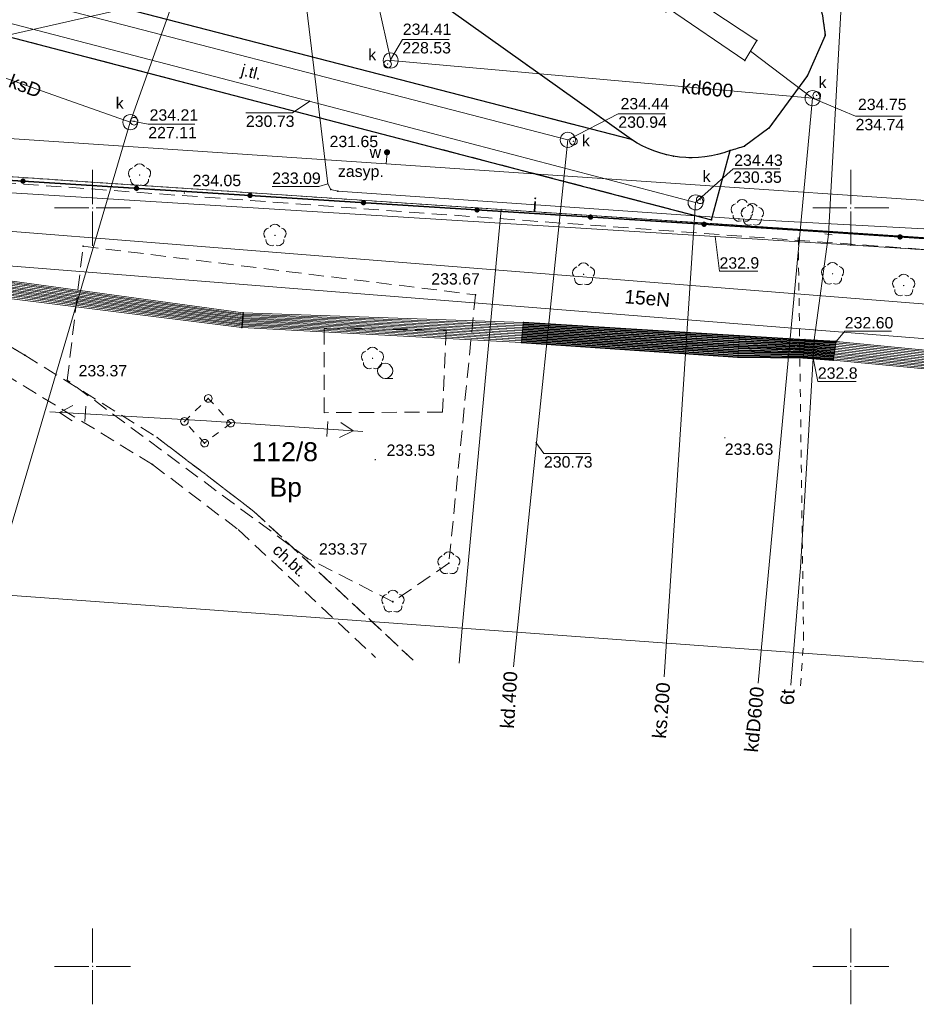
# Model space of a CAD drawing. Header units: metres. Extents: x 6603648 to 6604252, y 5739748 to 5740166.
# Tile 16 of 114: x 6603745 to 6603804, y 5739798 to 5739862. Entities that reach past the tile are written whole.
import ezdxf
from ezdxf.enums import TextEntityAlignment as Align

# ---------------------------------------------------------------- set-up
doc = ezdxf.new("R2010")
doc.units = ezdxf.units.M
doc.header["$PDSIZE"] = 0.75
for name, pattern in [('ARK_LIN', [50, 50, 0]), ('PRZER1-1', [1, 0.5, -0.5]), ('PRZER2-1', [1.5, 1, -0.5]), ('PRZER3-1', [2, 1.5, -0.5])]:
    doc.linetypes.add(name, pattern=pattern)
doc.layers.get('0').update_dxf_attribs({"linetype": 'CONTINUOUS'})
for name, color, linetype, lineweight, true_color in [('GEPPGD', 7, 'CONTINUOUS', 18, 0x008000), ('GESDZI', 7, 'CONTINUOUS', 18, 0x008000), ('GESDZI_O', 7, 'CONTINUOUS', 18, 0x008000), ('GESUZY', 7, 'CONTINUOUS', 18, 0x008000), ('GESUZY_O', 7, 'CONTINUOUS', 18, 0x008000), ('GSLGRA', 7, 'CONTINUOUS', 18, 0x0a0909), ('GSLKOG', 7, 'CONTINUOUS', 35, 0x0a0909), ('GSLKOU', 7, 'CONTINUOUS', 18, 0x0a0909), ('GSLKRW', 7, 'CONTINUOUS', 25, 0x0a0909), ('GSPPRB', 7, 'CONTINUOUS', 18, 0x0a0909), ('GSPRDL', 7, 'CONTINUOUS', 18, 0x008000), ('GSPWPS', 7, 'CONTINUOUS', 13, 0x0a0909), ('GSPWPS_O', 7, 'CONTINUOUS', 13, 0x0a0909), ('GSSINN', 7, 'CONTINUOUS', 18, 0x0a0909), ('GSSKOA', 7, 'CONTINUOUS', 18, 0x0a0909), ('GSSKOA_O', 7, 'CONTINUOUS', 18, 0x0a0909), ('GSSKOD', 7, 'CONTINUOUS', 18, 0x0a0909), ('GSSKOD_O', 7, 'CONTINUOUS', 18, 0x0a0909), ('GSSLZK', 7, 'CONTINUOUS', 18, 0x0a0909), ('GULENN', 1, 'CONTINUOUS', 18, 0xff0000), ('GULENN_O', 1, 'CONTINUOUS', 18, 0xff0000), ('GULEOR', 1, 'CONTINUOUS', 35, 0xff0000), ('GULESN', 1, 'CONTINUOUS', 18, 0xff0000), ('GULEWN', 1, 'CONTINUOUS', 18, 0xff0000), ('GULIPR', 7, 'CONTINUOUS', 18, 0x0a0909), ('GULIPR_O', 7, 'CONTINUOUS', 18, 0x0a0909), ('GULKDP', 7, 'CONTINUOUS', 18, 0x803300), ('GULKDP_O', 7, 'CONTINUOUS', 18, 0x803300), ('GULKSP', 7, 'CONTINUOUS', 18, 0x803300), ('GULKSP_O', 7, 'CONTINUOUS', 18, 0x803300), ('GULTPR', 7, 'CONTINUOUS', 18, 0xff9100), ('GULTPR_O', 7, 'CONTINUOUS', 18, 0xff9100), ('GULWOP', 5, 'CONTINUOUS', 18, 0x0000ff), ('GUPKSD', 7, 'CONTINUOUS', 18, 0x803300), ('GUPKWZ', 7, 'CONTINUOUS', 18, 0x0a0909), ('GUPKWZ_O', 7, 'CONTINUOUS', 18, 0x0a0909), ('GUPTZC', 7, 'CONTINUOUS', 18, 0x0a0909), ('GUSIKP', 7, 'CONTINUOUS', 18, 0x0a0909), ('GUSISL', 7, 'CONTINUOUS', 18, 0x0a0909)]:
    doc.layers.add(name, color=color, linetype=linetype, lineweight=lineweight, true_color=true_color)
for name, color, linetype, true_color in [('GUPESH', 1, 'CONTINUOUS', 0xff0000), ('GUPESH_O', 1, 'CONTINUOUS', 0xff0000), ('GUPISH', 7, 'CONTINUOUS', 0x0a0909), ('GUPISH_O', 7, 'CONTINUOUS', 0x0a0909), ('GUPKSH', 7, 'CONTINUOUS', 0x803300), ('GUPKSH_O', 7, 'CONTINUOUS', 0x803300), ('GUPTSH', 7, 'CONTINUOUS', 0xff9100), ('GUPTSH_O', 7, 'CONTINUOUS', 0xff9100), ('GUPWSH', 5, 'CONTINUOUS', 0x0000ff), ('GUPWSH_O', 5, 'CONTINUOUS', 0x0000ff), ('GUPWZA', 7, 'CONTINUOUS', 0x0a0909), ('GUPWZA_O', 7, 'CONTINUOUS', 0x0a0909), ('GUPZSH', 7, 'CONTINUOUS', 0x0a0909)]:
    doc.layers.add(name, color=color, linetype=linetype, true_color=true_color)
doc.layers.add('PKT_ARK', color=7, linetype='ARK_LIN', lineweight=18)
doc.styles.add('Arial', font='arial.ttf')

# ---------------------------------------------------------------- blocks, each defined once
blk = doc.blocks.new('GSPPRB0')
at = {"color": 0, "lineweight": 18}
blk.add_lwpolyline([(-0.007955, 0.0225), (0.007955, 0.0225), (0.0225, 0.007955), (0.0225, -0.007955), (0.007955, -0.0225), (-0.007955, -0.0225), (-0.0225, -0.007955), (-0.0225, 0.007955)], close=True, dxfattribs=at)
blk = doc.blocks.new('GSPWPS1')
blk.add_hatch(color=0).paths.add_polyline_path([(0, 0.045), (-0.011647, 0.043467), (-0.0225, 0.038971), (-0.03182, 0.03182), (-0.038971, 0.0225), (-0.043467, 0.011647), (-0.045, 0), (-0.043467, -0.011647), (-0.038971, -0.0225), (-0.03182, -0.03182), (-0.0225, -0.038971), (-0.011647, -0.043467), (0, -0.045), (0.011647, -0.043467), (0.0225, -0.038971), (0.03182, -0.03182), (0.038971, -0.0225), (0.043467, -0.011647), (0.045, 0), (0.043467, 0.011647), (0.038971, 0.0225), (0.03182, 0.03182), (0.0225, 0.038971), (0.011647, 0.043467)])
blk = doc.blocks.new('GUPESH1')
blk.add_hatch(color=0).paths.add_polyline_path([(0, 0.045), (-0.011647, 0.043467), (-0.0225, 0.038971), (-0.03182, 0.03182), (-0.038971, 0.0225), (-0.043467, 0.011647), (-0.045, 0), (-0.043467, -0.011647), (-0.038971, -0.0225), (-0.03182, -0.03182), (-0.0225, -0.038971), (-0.011647, -0.043467), (0, -0.045), (0.011647, -0.043467), (0.0225, -0.038971), (0.03182, -0.03182), (0.038971, -0.0225), (0.043467, -0.011647), (0.045, 0), (0.043467, 0.011647), (0.038971, 0.0225), (0.03182, 0.03182), (0.0225, 0.038971), (0.011647, 0.043467)])
blk = doc.blocks.new('GUPWZA1')
blk.add_hatch(color=0).paths.add_polyline_path([(0, 0.2), (-0.051764, 0.193185), (-0.1, 0.173205), (-0.141421, 0.141421), (-0.173205, 0.1), (-0.193185, 0.051764), (-0.2, 0), (-0.193185, -0.051764), (-0.173205, -0.1), (-0.141421, -0.141421), (-0.1, -0.173205), (-0.051764, -0.193185), (0, -0.2), (0.051764, -0.193185), (0.1, -0.173205), (0.141421, -0.141421), (0.173205, -0.1), (0.193185, -0.051764), (0.2, 0), (0.193185, 0.051764), (0.173205, 0.1), (0.141421, 0.141421), (0.1, 0.173205), (0.051764, 0.193185)])
blk = doc.blocks.new('GUPKWZ1_1')
at = {"color": 0}
blk.add_lwpolyline([(0.25, 0), (0.241481, -0.064705), (0.216506, -0.125), (0.176777, -0.176777), (0.125, -0.216506), (0.064705, -0.241481), (0, -0.25), (-0.064705, -0.241481), (-0.125, -0.216506), (-0.176777, -0.176777), (-0.216506, -0.125), (-0.241481, -0.064705), (-0.25, 0), (-0.241481, 0.064705), (-0.216506, 0.125), (-0.176777, 0.176777), (-0.125, 0.216506), (-0.064705, 0.241481), (0, 0.25), (0.064705, 0.241481), (0.125, 0.216506), (0.176777, 0.176777), (0.216506, 0.125), (0.241481, 0.064705)], close=True, dxfattribs=at)
blk = doc.blocks.new('GUPKSD1_1')
at = {"color": 0}
blk.add_lwpolyline([(0.5, 0), (0.482963, -0.12941), (0.433013, -0.25), (0.353553, -0.353553), (0.25, -0.433013), (0.12941, -0.482963), (0, -0.5), (-0.12941, -0.482963), (-0.25, -0.433013), (-0.353553, -0.353553), (-0.433013, -0.25), (-0.482963, -0.12941), (-0.5, 0), (-0.482963, 0.12941), (-0.433013, 0.25), (-0.353553, 0.353553), (-0.25, 0.433013), (-0.12941, 0.482963), (0, 0.5), (0.12941, 0.482963), (0.25, 0.433013), (0.353553, 0.353553), (0.433013, 0.25), (0.482963, 0.12941)], close=True, dxfattribs=at)
blk = doc.blocks.new('GSPRDL1')
blk.add_hatch(color=0).paths.add_polyline_path([(-0.045, 0), (-0.042798, -0.013906), (-0.036406, -0.02645), (-0.02645, -0.036406), (-0.013906, -0.042798), (0, -0.045), (0.013906, -0.042798), (0.02645, -0.036406), (0.036406, -0.02645), (0.042798, -0.013906), (0.045, 0), (0.042798, 0.013906), (0.036406, 0.02645), (0.02645, 0.036406), (0.013906, 0.042798), (0, 0.045), (-0.013906, 0.042798), (-0.02645, 0.036406), (-0.036406, 0.02645), (-0.042798, 0.013906)])
at = {"color": 0}
for points in [[(-0.134326, 0.635969), (-0.024001, 0.70458), (0.103115, 0.731429), (0.231763, 0.713292), (0.346501, 0.652348), (0.433559, 0.55591), (0.482485, 0.435555)], [(-0.646351, 0.068773), (-0.677512, 0.194901), (-0.663766, 0.324092), (-0.606763, 0.440839), (-0.513345, 0.531129), (-0.394725, 0.584125), (-0.265141, 0.593465)], [(0.563333, 0.324277), (0.662679, 0.240553), (0.727494, 0.127956), (0.75, 0), (0.727494, -0.127956), (0.662679, -0.240553), (0.563333, -0.324277)], [(-0.265141, -0.593465), (-0.394725, -0.584125), (-0.513345, -0.531129), (-0.606763, -0.440839), (-0.663766, -0.324092), (-0.677512, -0.194901), (-0.646351, -0.068773)], [(0.482485, -0.435555), (0.433559, -0.55591), (0.346501, -0.652348), (0.231763, -0.713292), (0.103115, -0.731429), (-0.024001, -0.70458), (-0.134326, -0.635969)]]:
    blk.add_lwpolyline(points, dxfattribs=at)
blk = doc.blocks.new('GUPTSH1')
blk.add_hatch(color=0).paths.add_polyline_path([(0, 0.045), (-0.011647, 0.043467), (-0.0225, 0.038971), (-0.03182, 0.03182), (-0.038971, 0.0225), (-0.043467, 0.011647), (-0.045, 0), (-0.043467, -0.011647), (-0.038971, -0.0225), (-0.03182, -0.03182), (-0.0225, -0.038971), (-0.011647, -0.043467), (0, -0.045), (0.011647, -0.043467), (0.0225, -0.038971), (0.03182, -0.03182), (0.038971, -0.0225), (0.043467, -0.011647), (0.045, 0), (0.043467, 0.011647), (0.038971, 0.0225), (0.03182, 0.03182), (0.0225, 0.038971), (0.011647, 0.043467)])
blk = doc.blocks.new('GUPTZC1')
at = {"color": 0}
blk.add_lwpolyline([(0, 0.25), (0, -0.25)], dxfattribs=at)
blk = doc.blocks.new('GUPKSH1')
blk.add_hatch(color=0).paths.add_polyline_path([(0, 0.045), (-0.011647, 0.043467), (-0.0225, 0.038971), (-0.03182, 0.03182), (-0.038971, 0.0225), (-0.043467, 0.011647), (-0.045, 0), (-0.043467, -0.011647), (-0.038971, -0.0225), (-0.03182, -0.03182), (-0.0225, -0.038971), (-0.011647, -0.043467), (0, -0.045), (0.011647, -0.043467), (0.0225, -0.038971), (0.03182, -0.03182), (0.038971, -0.0225), (0.043467, -0.011647), (0.045, 0), (0.043467, 0.011647), (0.038971, 0.0225), (0.03182, 0.03182), (0.0225, 0.038971), (0.011647, 0.043467)])
blk = doc.blocks.new('GUPISH1')
blk.add_hatch(color=0).paths.add_polyline_path([(0, 0.045), (-0.011647, 0.043467), (-0.0225, 0.038971), (-0.03182, 0.03182), (-0.038971, 0.0225), (-0.043467, 0.011647), (-0.045, 0), (-0.043467, -0.011647), (-0.038971, -0.0225), (-0.03182, -0.03182), (-0.0225, -0.038971), (-0.011647, -0.043467), (0, -0.045), (0.011647, -0.043467), (0.0225, -0.038971), (0.03182, -0.03182), (0.038971, -0.0225), (0.043467, -0.011647), (0.045, 0), (0.043467, 0.011647), (0.038971, 0.0225), (0.03182, 0.03182), (0.0225, 0.038971), (0.011647, 0.043467)])
blk = doc.blocks.new('GEPPGD1_2')
blk.add_hatch(color=0).paths.add_polyline_path([(-0.045, 0), (-0.042798, -0.013906), (-0.036406, -0.02645), (-0.02645, -0.036406), (-0.013906, -0.042798), (0, -0.045), (0.013906, -0.042798), (0.02645, -0.036406), (0.036406, -0.02645), (0.042798, -0.013906), (0.045, 0), (0.042798, 0.013906), (0.036406, 0.02645), (0.02645, 0.036406), (0.013906, 0.042798), (0, 0.045), (-0.013906, 0.042798), (-0.02645, 0.036406), (-0.036406, 0.02645), (-0.042798, 0.013906)])
blk = doc.blocks.new('GUPZSH1')
blk.add_hatch(color=0).paths.add_polyline_path([(0, 0.045), (-0.011647, 0.043467), (-0.0225, 0.038971), (-0.03182, 0.03182), (-0.038971, 0.0225), (-0.043467, 0.011647), (-0.045, 0), (-0.043467, -0.011647), (-0.038971, -0.0225), (-0.03182, -0.03182), (-0.0225, -0.038971), (-0.011647, -0.043467), (0, -0.045), (0.011647, -0.043467), (0.0225, -0.038971), (0.03182, -0.03182), (0.038971, -0.0225), (0.043467, -0.011647), (0.045, 0), (0.043467, 0.011647), (0.038971, 0.0225), (0.03182, 0.03182), (0.0225, 0.038971), (0.011647, 0.043467)])
blk = doc.blocks.new('GUPWSH1')
blk.add_hatch(color=0).paths.add_polyline_path([(0, 0.045), (-0.011647, 0.043467), (-0.0225, 0.038971), (-0.03182, 0.03182), (-0.038971, 0.0225), (-0.043467, 0.011647), (-0.045, 0), (-0.043467, -0.011647), (-0.038971, -0.0225), (-0.03182, -0.03182), (-0.0225, -0.038971), (-0.011647, -0.043467), (0, -0.045), (0.011647, -0.043467), (0.0225, -0.038971), (0.03182, -0.03182), (0.038971, -0.0225), (0.043467, -0.011647), (0.045, 0), (0.043467, 0.011647), (0.038971, 0.0225), (0.03182, 0.03182), (0.0225, 0.038971), (0.011647, 0.043467)])
blk = doc.blocks.new('GULEWN1')
at = {"color": 0}
for points in [[(0, 0), (10.35, 0)], [(8, 0.5), (8, -0.5)], [(8.841081, 0.5), (9.707107, 0), (8.841081, -0.5)]]:
    blk.add_lwpolyline(points, dxfattribs=at)
blk = doc.blocks.new('GSLKOG2')
blk.add_hatch(color=0).paths.add_polyline_path([(0, 0.175), (-0.045293, 0.169037), (-0.0875, 0.151554), (-0.123744, 0.123744), (-0.151554, 0.0875), (-0.169037, 0.045293), (-0.175, 0), (-0.169037, -0.045293), (-0.151554, -0.0875), (-0.123744, -0.123744), (-0.0875, -0.151554), (-0.045293, -0.169037), (0, -0.175), (0.045293, -0.169037), (0.0875, -0.151554), (0.123744, -0.123744), (0.151554, -0.0875), (0.169037, -0.045293), (0.175, 0), (0.169037, 0.045293), (0.151554, 0.0875), (0.123744, 0.123744), (0.0875, 0.151554), (0.045293, 0.169037)])
blk = doc.blocks.new('GUSISL2_1')
at = {"color": 0}
blk.add_lwpolyline([(0.25, 0), (0.241481, -0.064705), (0.216506, -0.125), (0.176777, -0.176777), (0.125, -0.216506), (0.064705, -0.241481), (0, -0.25), (-0.064705, -0.241481), (-0.125, -0.216506), (-0.176777, -0.176777), (-0.216506, -0.125), (-0.241481, -0.064705), (-0.25, 0), (-0.241481, 0.064705), (-0.216506, 0.125), (-0.176777, 0.176777), (-0.125, 0.216506), (-0.064705, 0.241481), (0, 0.25), (0.064705, 0.241481), (0.125, 0.216506), (0.176777, 0.176777), (0.216506, 0.125), (0.241481, 0.064705)], close=True, dxfattribs=at)
blk = doc.blocks.new('GSSLZK1')
at = {"color": 0}
blk.add_lwpolyline([(0.5, 0), (0.475528, -0.154508), (0.404508, -0.293893), (0.293893, -0.404508), (0.154508, -0.475528), (0, -0.5), (-0.154508, -0.475528), (-0.293893, -0.404508), (-0.404508, -0.293893), (-0.475528, -0.154508), (-0.5, 0), (-0.475528, 0.154508), (-0.404508, 0.293893), (-0.293893, 0.404508), (-0.154508, 0.475528), (0, 0.5), (0.154508, 0.475528), (0.293893, 0.404508), (0.404508, 0.293893), (0.475528, 0.154508)], close=True, dxfattribs=at)
blk.add_lwpolyline([(-0.5, 0), (-0.5, -0.5)], dxfattribs=at)
blk = doc.blocks.new('ASS_SYM', base_point=(826.5, 303.25))
at = {"layer": 'PKT_ARK'}
for p, q in [((826.5, 303.5), (826.5, 305.75)), ((826.25, 303.25), (824, 303.25)), ((826.75, 303.25), (829, 303.25)), ((826.5, 303), (826.5, 300.75))]:
    blk.add_line(p, q, dxfattribs=at)
blk.add_point((826.5, 303.25), dxfattribs=at)
blk.add_point((826.5, 303.25), dxfattribs=at)

msp = doc.modelspace()

# ---------------------------------------------------------------- linework, layer by layer
at = {"layer": 'GESDZI', "color": 96, "linetype": 'Continuous', "lineweight": 18, "true_color": 0x008000}
for p, q in [((6603776.95, 5739849.89), (6603725.69, 5739853.31)), ((6603844.12, 5739845.41), (6603776.95, 5739849.89))]:
    msp.add_line(p, q, dxfattribs=at)
msp.add_lwpolyline([(6603691.714, 5739863.768), (6603701.39, 5739966.18), (6603701.42, 5739966.51), (6603703.13, 5739958.06), (6603719.27, 5739878.71), (6603720.73, 5739871.73), (6603724.48, 5739853.38), (6603725.69, 5739853.31), (6603731.69, 5739825.4), (6603774.38, 5739822.29), (6603774.166, 5739819.991)], dxfattribs=at)
for points in [[(6603776.95, 5739849.89), (6603774.38, 5739822.29), (6603731.69, 5739825.4), (6603725.69, 5739853.31)], [(6603841.59, 5739817.37), (6603774.38, 5739822.29), (6603776.95, 5739849.89), (6603844.12, 5739845.41), (6603843.6, 5739839.85)]]:
    msp.add_lwpolyline(points, close=True, dxfattribs=at)
at = {"layer": 'GESUZY', "color": 96, "linetype": 'PRZER1-1', "lineweight": 18, "true_color": 0x008000}
for points in [[(6604062.77, 5739830.84), (6604014.55, 5739834.06), (6603991.05, 5739835.63), (6603918.87, 5739840.43), (6603844.12, 5739845.41), (6603776.95, 5739849.89), (6603725.69, 5739853.31), (6603724.48, 5739853.38), (6603720.73, 5739871.73), (6603719.27, 5739878.71), (6603703.13, 5739958.06), (6603701.42, 5739966.51), (6603692.92, 5740008.31)], [(6603691.714, 5739863.768), (6603701.39, 5739966.18), (6603701.42, 5739966.51), (6603703.13, 5739958.06), (6603719.27, 5739878.71), (6603720.73, 5739871.73), (6603724.48, 5739853.38), (6603725.69, 5739853.31), (6603776.95, 5739849.89), (6603844.12, 5739845.41), (6603918.87, 5739840.43), (6603991.05, 5739835.63), (6604014.55, 5739834.06), (6604062.77, 5739830.84)]]:
    msp.add_lwpolyline(points, dxfattribs=at)
at = {"layer": 'GSLGRA', "color": 18, "linetype": 'PRZER1-1', "lineweight": 18, "true_color": 0x0a0909}
msp.add_lwpolyline([(6603796.693, 5739818.49), (6603796.89, 5739821.55), (6603796.53, 5739848.52)], dxfattribs=at)
at = {"layer": 'GSLKOG', "color": 18, "linetype": 'Continuous', "lineweight": 35, "true_color": 0x0a0909}
for p, q in [((6603724.24, 5739853.107), (6603796.53, 5739848.52)), ((6603796.53, 5739848.52), (6603817.45, 5739847.15))]:
    msp.add_line(p, q, dxfattribs=at)
at = {"layer": 'GSLKOU', "color": 18, "linetype": 'PRZER3-1', "lineweight": 18, "true_color": 0x0a0909}
msp.add_lwpolyline([(6603827.54, 5739851.886, -0.024262), (6603796.564, 5739872.269)], format="xyb", dxfattribs=at)
at = {"layer": 'GSLKRW', "color": 18, "linetype": 'Continuous', "lineweight": 25, "true_color": 0x0a0909}
for points in [[(6603797.42, 5739865.005, -0.077718), (6603798.303, 5739861.357), (6603797.146, 5739858.719), (6603794.605, 5739855.257), (6603792.989, 5739854.064, -0.021097), (6603792.04, 5739853.77, -0.243725), (6603785.55, 5739854.5), (6603770.063, 5739865.527)], [(6603740.19, 5739862.4), (6603790.82, 5739849.22), (6603792.04, 5739853.77, -0.243725), (6603785.55, 5739854.5), (6603748.26, 5739864.14)]]:
    msp.add_lwpolyline(points, format="xyb", dxfattribs=at)
at = {"layer": 'GSSINN', "color": 18, "linetype": 'PRZER2-1', "lineweight": 18, "true_color": 0x0a0909}
msp.add_lwpolyline([(6603768.764, 5739882.374, 0.131506), (6603765.974, 5739878.348, 0.118877), (6603766.057, 5739871.728, 0.108677), (6603767.814, 5739867.913), (6603770.063, 5739865.527), (6603785.55, 5739854.5, 0.243725), (6603792.04, 5739853.77), (6603792.989, 5739854.064), (6603794.605, 5739855.257), (6603797.146, 5739858.719), (6603798.303, 5739861.357, 0.037563), (6603798.017, 5739863.157, 0.155496), (6603796.051, 5739866.918), (6603772.18, 5739884.113), (6603771.536, 5739884.31)], format="xyb", close=True, dxfattribs=at)
msp.add_lwpolyline([(6603972.098, 5739806.801), (6603972.05, 5739831.15), (6603982.629, 5739831.21), (6603960.637, 5739833.057), (6603941.132, 5739834.117), (6603860.76, 5739838.748), (6603853.392, 5739836.62), (6603841.871, 5739836.52), (6603830.22, 5739845.418), (6603724.24, 5739853.107), (6603745.53, 5739840.28), (6603754.26, 5739834.86), (6603760.645, 5739829.992), (6603771.135, 5739820.193)], dxfattribs=at)
msp.add_lwpolyline([(6603748.33, 5739838.64), (6603749.38, 5739847.47), (6603775.25, 5739844.27), (6603773.5, 5739826.57), (6603769.81, 5739824.04), (6603764.18, 5739826.89)], close=True, dxfattribs=at)
at = {"layer": 'GSSKOA', "color": 18, "linetype": 'PRZER3-1', "lineweight": 18, "true_color": 0x0a0909}
msp.add_lwpolyline([(6603740.19, 5739862.4), (6603790.82, 5739849.22), (6603792.04, 5739853.77, -0.243725), (6603785.55, 5739854.5), (6603748.26, 5739864.14)], format="xyb", close=True, dxfattribs=at)
at = {"layer": 'GSSKOD', "color": 18, "linetype": 'PRZER2-1', "lineweight": 18, "true_color": 0x0a0909}
for points in [[(6603724.99, 5739852.73), (6603745.53, 5739840.28), (6603754.26, 5739834.86)], [(6603753.96, 5739833.08), (6603744.6, 5739838.79), (6603722.81, 5739852.1)], [(6603771.135, 5739820.193), (6603760.645, 5739829.992), (6603754.26, 5739834.86)], [(6603753.96, 5739833.08), (6603759.599, 5739828.791)], [(6603759.599, 5739828.791), (6603768.668, 5739820.357)]]:
    msp.add_lwpolyline(points, dxfattribs=at)
at = {"layer": 'GSSLZK', "color": 18, "linetype": 'PRZER2-1', "lineweight": 18, "true_color": 0x0a0909}
msp.add_lwpolyline([(6603765.281, 5739836.497), (6603765.281, 5739842.06), (6603773.317, 5739841.937), (6603773.07, 5739836.538)], close=True, dxfattribs=at)
at = {"layer": 'GULENN', "color": 1, "linetype": 'Continuous', "lineweight": 18, "true_color": 0xff0000}
for points in [[(6603721.982, 5739872.465), (6603723.619, 5739872.588), (6603725.921, 5739873.024), (6603728.394, 5739873.444), (6603732.439, 5739871.235), (6603732.82, 5739868.192), (6603734.828, 5739860.851), (6603737.849, 5739860.821), (6603738.962, 5739860.673), (6603740.335, 5739860.45), (6603759.076, 5739864.727)], [(6603824.896, 5739842.077), (6603733.658, 5739849.315), (6603733.307, 5739849.465), (6603733.171, 5739849.761), (6603731.118, 5739869.541), (6603730.49, 5739869.418)], [(6603730.49, 5739869.418), (6603728.881, 5739869.101), (6603730.941, 5739849.152), (6603731.604, 5739847.712), (6603733.107, 5739847.072), (6603824.622, 5739839.812)]]:
    msp.add_lwpolyline(points, dxfattribs=at)
at = {"layer": 'GULEOR', "color": 1, "linetype": 'Continuous', "lineweight": 35, "true_color": 0xff0000}
for points in [[(6603778.39, 5739842.23), (6603792.64, 5739841.34), (6603796.96, 5739841.11), (6603799, 5739840.99)], [(6603778.4, 5739842.34), (6603792.65, 5739841.46), (6603796.97, 5739841.21), (6603799.01, 5739841.1)], [(6603778.41, 5739842.44), (6603792.65, 5739841.57), (6603796.97, 5739841.31), (6603799.03, 5739841.2)], [(6603778.33, 5739841.57), (6603792.59, 5739840.62), (6603796.91, 5739840.51), (6603798.9, 5739840.35)], [(6603778.34, 5739841.68), (6603792.6, 5739840.74), (6603796.92, 5739840.61), (6603798.92, 5739840.45)], [(6603778.35, 5739841.79), (6603792.61, 5739840.86), (6603796.92, 5739840.71), (6603798.93, 5739840.56)], [(6603778.36, 5739841.9), (6603792.61, 5739840.98), (6603796.93, 5739840.81), (6603798.95, 5739840.67)], [(6603778.37, 5739842.01), (6603792.62, 5739841.1), (6603796.94, 5739840.91), (6603798.96, 5739840.77)], [(6603778.38, 5739842.12), (6603792.63, 5739841.22), (6603796.95, 5739841.01), (6603798.98, 5739840.88)], [(6603778.29, 5739841.13), (6603792.56, 5739840.16), (6603796.87, 5739840.11), (6603798.84, 5739839.95)], [(6603778.3, 5739841.24), (6603792.57, 5739840.27), (6603796.88, 5739840.21), (6603798.86, 5739840.05)], [(6603778.31, 5739841.35), (6603792.58, 5739840.39), (6603796.89, 5739840.31), (6603798.87, 5739840.15)], [(6603778.32, 5739841.46), (6603792.58, 5739840.5), (6603796.9, 5739840.41), (6603798.89, 5739840.25)]]:
    msp.add_lwpolyline(points, dxfattribs=at)
at = {"layer": 'GULESN', "color": 1, "linetype": 'Continuous', "lineweight": 18, "true_color": 0xff0000}
for points in [[(6603705.93, 5739964.86), (6603708.89, 5739950.19), (6603713.86, 5739926.45), (6603721.2, 5739892.42), (6603721.77, 5739889.63), (6603722.92, 5739885.8), (6603729.21, 5739871.86), (6603729.67, 5739867.72), (6603729.74, 5739861.93), (6603729.58, 5739852.75), (6603729.85, 5739849.01), (6603730.42, 5739848.25), (6603731.51, 5739847.58), (6603735.65, 5739846.55), (6603741.46, 5739845.6), (6603759.94, 5739843.08), (6603778.41, 5739842.44), (6603792.65, 5739841.57), (6603796.97, 5739841.31), (6603799.03, 5739841.2), (6603828.3, 5739838.36), (6603832.88, 5739837.85), (6603859.08, 5739836.24), (6603882.48, 5739834.59)], [(6603741.36, 5739844.83), (6603759.88, 5739842.44), (6603778.33, 5739841.57), (6603792.59, 5739840.62), (6603796.91, 5739840.51), (6603798.9, 5739840.35), (6603828.29, 5739837.56), (6603829.17, 5739837.42), (6603830.22, 5739837.65), (6603831, 5739838.71), (6603831.9, 5739846.44), (6603832.36, 5739853.51), (6603829.56, 5739854.53), (6603829.17, 5739854.85)], [(6603741.38, 5739844.93), (6603759.89, 5739842.52), (6603778.34, 5739841.68), (6603792.6, 5739840.74), (6603796.92, 5739840.61), (6603798.92, 5739840.45), (6603828.29, 5739837.66), (6603829.14, 5739837.44), (6603830.19, 5739837.72), (6603830.87, 5739838.72), (6603831.81, 5739846.41), (6603832.19, 5739853.42), (6603829.56, 5739854.53), (6603829.17, 5739854.85)], [(6603741.45, 5739845.51), (6603759.93, 5739843), (6603778.4, 5739842.34), (6603792.65, 5739841.46), (6603796.97, 5739841.21), (6603799.01, 5739841.1), (6603828.3, 5739838.26), (6603832.88, 5739837.75), (6603859.1, 5739836.13), (6603882.45, 5739834.47)], [(6603741.39, 5739845.02), (6603759.9, 5739842.6), (6603778.35, 5739841.79), (6603792.61, 5739840.86), (6603796.92, 5739840.71), (6603798.93, 5739840.56), (6603828.29, 5739837.76), (6603832.87, 5739837.25), (6603859.22, 5739835.59), (6603882.36, 5739834.03)], [(6603741.4, 5739845.12), (6603759.9, 5739842.68), (6603778.36, 5739841.9), (6603792.61, 5739840.98), (6603796.93, 5739840.81), (6603798.95, 5739840.67), (6603828.29, 5739837.86), (6603832.87, 5739837.35), (6603859.19, 5739835.7), (6603882.38, 5739834.12)], [(6603741.41, 5739845.22), (6603759.91, 5739842.76), (6603778.37, 5739842.01), (6603792.62, 5739841.1), (6603796.94, 5739840.91), (6603798.96, 5739840.77), (6603828.29, 5739837.96), (6603832.87, 5739837.45), (6603859.17, 5739835.8), (6603882.4, 5739834.21)], [(6603741.43, 5739845.32), (6603759.92, 5739842.84), (6603778.38, 5739842.12), (6603792.63, 5739841.22), (6603796.95, 5739841.01), (6603798.98, 5739840.88), (6603828.29, 5739838.06), (6603832.88, 5739837.55), (6603859.15, 5739835.91), (6603882.42, 5739834.3)], [(6603741.44, 5739845.42), (6603759.93, 5739842.92), (6603778.39, 5739842.23), (6603792.64, 5739841.34), (6603796.96, 5739841.11), (6603799, 5739840.99), (6603828.29, 5739838.16), (6603832.88, 5739837.65), (6603859.13, 5739836.02), (6603882.43, 5739834.38)], [(6603741.31, 5739844.43), (6603759.85, 5739842.12), (6603778.29, 5739841.13), (6603792.56, 5739840.16), (6603796.87, 5739840.11), (6603798.84, 5739839.95), (6603828.29, 5739837.17), (6603832.86, 5739836.89), (6603859.31, 5739835.16), (6603882.29, 5739833.68)], [(6603741.33, 5739844.53), (6603759.86, 5739842.2), (6603778.3, 5739841.24), (6603792.57, 5739840.27), (6603796.88, 5739840.21), (6603798.86, 5739840.05), (6603828.29, 5739837.26), (6603832.86, 5739836.98), (6603859.28, 5739835.26), (6603882.31, 5739833.77)], [(6603741.34, 5739844.63), (6603759.87, 5739842.28), (6603778.31, 5739841.35), (6603792.58, 5739840.39), (6603796.89, 5739840.31), (6603798.87, 5739840.15), (6603828.29, 5739837.36), (6603832.86, 5739837.07), (6603859.26, 5739835.37), (6603882.33, 5739833.86)], [(6603741.35, 5739844.73), (6603759.87, 5739842.36), (6603778.32, 5739841.46), (6603792.58, 5739840.5), (6603796.9, 5739840.41), (6603798.89, 5739840.25), (6603828.29, 5739837.46), (6603832.87, 5739837.16), (6603859.24, 5739835.48), (6603882.34, 5739833.94)]]:
    msp.add_lwpolyline(points, dxfattribs=at)
at = {"layer": 'GULEWN', "color": 1, "linetype": 'Continuous', "lineweight": 18, "true_color": 0xff0000}
msp.add_lwpolyline([(6604053.491, 5739830.206), (6604029.54, 5739831.784), (6604023.545, 5739832.079), (6604003.586, 5739833.394), (6603931.654, 5739838.435), (6603858.642, 5739843.848), (6603791.067, 5739848.102), (6603726.181, 5739852.128), (6603723.418, 5739852.125), (6603723.211, 5739852.899), (6603721.578, 5739860.987), (6603719.529, 5739871.388), (6603718.105, 5739878.446), (6603715.641, 5739890.395), (6603709.655, 5739919.794), (6603704.796, 5739949.42), (6603697.83, 5739978.621), (6603695.5, 5739990.24), (6603694.86, 5739993.48), (6603695.43, 5739994.26), (6603696.66, 5739994.54), (6603696.88, 5739994.59)], dxfattribs=at)
at = {"layer": 'GULIPR', "color": 18, "linetype": 'Continuous', "lineweight": 18, "true_color": 0x0a0909}
for points in [[(6603788.62, 5739934.87), (6603772.21, 5739908.02), (6603771.64, 5739907.58), (6603770.48, 5739907.2), (6603769.71, 5739906.87), (6603768.93, 5739906.16), (6603761.41, 5739889.72), (6603761.16, 5739888.8), (6603761.19, 5739887.47), (6603765.51, 5739851.59)], [(6603765.51, 5739851.59), (6603765.71, 5739851.2), (6603766.18, 5739851.1), (6603792.62, 5739849.27), (6603821.88, 5739847.7)]]:
    msp.add_lwpolyline(points, dxfattribs=at)
at = {"layer": 'GULKDP', "color": 36, "linetype": 'Continuous', "lineweight": 18, "true_color": 0x803300}
for points in [[(6603777.757, 5739819.752), (6603779.27, 5739834.54), (6603781.34, 5739854.48), (6603739.85, 5739865.22), (6603725.67, 5739897.5), (6603719.16, 5739923.08), (6603711.57, 5739952.81), (6603705.46, 5739984.06), (6603699.45, 5740014.69), (6603703.39, 5740065.66), (6603707.55, 5740115.42), (6603711.278, 5740161.991)], [(6603797.486, 5739857.225), (6603769.66, 5739859.708), (6603765.109, 5739880.121)], [(6603797.486, 5739857.225), (6603793.383, 5739860.335)], [(6603797.486, 5739857.225), (6603793.899, 5739818.676)]]:
    msp.add_lwpolyline(points, dxfattribs=at)
at = {"layer": 'GULKSP', "color": 36, "linetype": 'Continuous', "lineweight": 18, "true_color": 0x803300}
for points in [[(6603787.705, 5739819.089), (6603789.77, 5739850.36), (6603764.29, 5739857.04), (6603737.51, 5739864.02), (6603724.57, 5739895.18), (6603717.7, 5739922.45), (6603709.7, 5739954.04), (6603703.98, 5739982.97), (6603697.59, 5740015.56), (6603701.63, 5740063.88), (6603705.74, 5740113.57), (6603709.426, 5740162.111)], [(6603742.558, 5739822.097), (6603752.492, 5739855.65), (6603764.434, 5739889.248), (6603768.678, 5739901.106)], [(6603721.926, 5739866.46), (6603752.492, 5739855.65)]]:
    msp.add_lwpolyline(points, dxfattribs=at)
at = {"layer": 'GULTPR', "color": 30, "linetype": 'Continuous', "lineweight": 18, "true_color": 0xff9100}
for points in [[(6603798.53, 5739848.25), (6603799.34, 5739862.92), (6603796.47, 5739870.68), (6603772.96, 5739886.44), (6603767.132, 5739891.513)], [(6603796.037, 5739818.533), (6603796.69, 5739826.3), (6603797.53, 5739840.08), (6603797.59, 5739841.29), (6603798.53, 5739848.25)]]:
    msp.add_lwpolyline(points, dxfattribs=at)
at = {"layer": 'GULWOP', "color": 5, "linetype": 'Continuous', "lineweight": 18, "true_color": 0x0000ff}
for points in [[(6603825.656, 5739849.078), (6603769.366, 5739852.901), (6603737.285, 5739855.059), (6603734.65, 5739855.19), (6603732.727, 5739868.33), (6603732.589, 5739869.247), (6603724.96, 5739921.24), (6603723.88, 5739928.79), (6603745.201, 5739960.057)], [(6603769.366, 5739852.901), (6603769.421, 5739853.662)]]:
    msp.add_lwpolyline(points, dxfattribs=at)
at = {"layer": 'GUPESH_O', "color": 1, "linetype": 'Continuous', "lineweight": 13, "true_color": 0xff0000, "flags": 128}
for points in [[(6603791.067, 5739848.102), (6603791.342, 5739845.815), (6603793.862, 5739845.823)], [(6603799.03, 5739841.2), (6603799.604, 5739841.879), (6603802.684, 5739841.879)]]:
    msp.add_lwpolyline(points, dxfattribs=at)
at = {"layer": 'GUPISH_O', "color": 18, "linetype": 'Continuous', "lineweight": 13, "true_color": 0x0a0909, "flags": 128}
msp.add_lwpolyline([(6603765.51, 5739851.59), (6603764.923, 5739851.408), (6603761.843, 5739851.408)], dxfattribs=at)
at = {"layer": 'GUPKSH_O', "color": 36, "linetype": 'Continuous', "lineweight": 13, "true_color": 0x803300, "flags": 128}
for points in [[(6603769.647, 5739859.764), (6603770.431, 5739861.098), (6603773.511, 5739861.098)], [(6603797.486, 5739857.225), (6603800.32, 5739856.037), (6603803.4, 5739856.037)], [(6603764.321, 5739857.04), (6603763.192, 5739856.255), (6603760.112, 5739856.255)], [(6603781.34, 5739854.48), (6603784.671, 5739856.197), (6603787.751, 5739856.197)], [(6603752.518, 5739855.724), (6603753.674, 5739855.505), (6603756.754, 5739855.505)], [(6603789.77, 5739850.36), (6603792.247, 5739852.569), (6603795.327, 5739852.569)], [(6603779.239, 5739834.54), (6603779.768, 5739833.797), (6603782.848, 5739833.797)]]:
    msp.add_lwpolyline(points, dxfattribs=at)
at = {"layer": 'GUPTSH_O', "color": 30, "linetype": 'Continuous', "lineweight": 13, "true_color": 0xff9100, "flags": 128}
msp.add_lwpolyline([(6603797.53, 5739840.08), (6603797.829, 5739838.561), (6603800.349, 5739838.561)], dxfattribs=at)
at = {"layer": 'GUSIKP', "color": 36, "linetype": 'Continuous', "lineweight": 18, "true_color": 0x803300}
msp.add_lwpolyline([(6603769.124, 5739876.431), (6603769.879, 5739877.686), (6603775.116, 5739874.132), (6603775.296, 5739874.384), (6603788.884, 5739864.674), (6603788.704, 5739864.422), (6603793.809, 5739861.032), (6603793.005, 5739859.716), (6603787.99, 5739863.145), (6603787.81, 5739862.892), (6603774.202, 5739872.602), (6603774.382, 5739872.854)], close=True, dxfattribs=at)
at = {"layer": 'GUSISL', "color": 18, "linetype": 'PRZER1-1', "lineweight": 18, "true_color": 0x0a0909}
msp.add_lwpolyline([(6603756.06, 5739835.92), (6603757.63, 5739837.44), (6603759.11, 5739835.81), (6603757.39, 5739834.49)], close=True, dxfattribs=at)

# ---------------------------------------------------------------- block references
at = {"layer": 'GEPPGD', "color": 96, "linetype": 'Continuous', "lineweight": 18, "true_color": 0x008000, "rotation": 90}
for p in [(6603776.95, 5739849.89), (6603774.38, 5739822.29)]:
    msp.add_blockref('GEPPGD1_2', p, dxfattribs=at)
at = {"layer": 'GSLKOG', "color": 18, "linetype": 'Continuous', "lineweight": 35, "true_color": 0x0a0909}
for p, rotation in [((6603745.415, 5739851.764), 356.3691169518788), ((6603745.415, 5739851.764), 356.3691169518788), ((6603752.9, 5739851.289), 356.3691169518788), ((6603752.9, 5739851.289), 356.3691169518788), ((6603760.385, 5739850.814), 356.3691169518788), ((6603760.385, 5739850.814), 356.3691169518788), ((6603767.87, 5739850.339), 356.3691169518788), ((6603767.87, 5739850.339), 356.3691169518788), ((6603775.355, 5739849.864), 356.3691169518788), ((6603775.355, 5739849.864), 356.3691169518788), ((6603782.84, 5739849.389), 356.3691169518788), ((6603782.84, 5739849.389), 356.3691169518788), ((6603790.325, 5739848.914), 356.3691169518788), ((6603790.325, 5739848.914), 356.3691169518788), ((6603803.248, 5739848.08), 356.2531886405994), ((6603803.248, 5739848.08), 356.2531886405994)]:
    msp.add_blockref('GSLKOG2', p, dxfattribs=dict(at, rotation=rotation))
at = {"layer": 'GSPPRB', "color": 18, "linetype": 'Continuous', "lineweight": 18, "true_color": 0x0a0909, "rotation": 90}
for p in [(6603793.809, 5739861.032), (6603798.303, 5739861.357), (6603793.005, 5739859.716), (6603797.146, 5739858.719), (6603794.605, 5739855.257), (6603785.55, 5739854.5), (6603792.989, 5739854.064), (6603788.31, 5739853.4), (6603792.04, 5739853.77), (6603765.71, 5739851.2), (6603766.18, 5739851.1), (6603790.82, 5739849.22), (6603792.62, 5739849.27), (6603796.53, 5739848.52), (6603749.38, 5739847.47), (6603775.25, 5739844.27), (6603759.92, 5739842.84), (6603759.93, 5739843), (6603759.93, 5739842.92), (6603759.94, 5739843.08), (6603759.86, 5739842.2), (6603759.87, 5739842.36), (6603759.87, 5739842.28), (6603759.88, 5739842.44), (6603759.89, 5739842.52), (6603759.9, 5739842.68), (6603759.9, 5739842.6), (6603759.91, 5739842.76), (6603778.39, 5739842.23), (6603778.4, 5739842.34), (6603778.41, 5739842.44), (6603759.85, 5739842.12), (6603778.33, 5739841.57), (6603778.34, 5739841.68), (6603778.35, 5739841.79), (6603778.36, 5739841.9), (6603778.37, 5739842.01), (6603778.38, 5739842.12), (6603792.65, 5739841.57), (6603778.29, 5739841.13), (6603778.3, 5739841.24), (6603778.31, 5739841.35), (6603778.32, 5739841.46), (6603792.61, 5739840.98), (6603792.62, 5739841.1), (6603792.63, 5739841.22), (6603792.64, 5739841.34), (6603792.65, 5739841.46), (6603796.94, 5739840.91), (6603796.95, 5739841.01), (6603796.96, 5739841.11), (6603796.97, 5739841.31), (6603796.97, 5739841.21), (6603797.59, 5739841.29), (6603798.98, 5739840.88), (6603799, 5739840.99), (6603799.01, 5739841.1), (6603799.03, 5739841.2), (6603745.53, 5739840.28), (6603792.57, 5739840.27), (6603792.58, 5739840.5), (6603792.58, 5739840.39), (6603792.59, 5739840.62), (6603792.6, 5739840.74), (6603792.61, 5739840.86), (6603796.89, 5739840.31), (6603796.9, 5739840.41), (6603796.91, 5739840.51), (6603796.92, 5739840.71), (6603796.92, 5739840.61), (6603796.93, 5739840.81), (6603798.89, 5739840.25), (6603798.9, 5739840.35), (6603798.92, 5739840.45), (6603798.93, 5739840.56), (6603798.95, 5739840.67), (6603798.96, 5739840.77), (6603792.56, 5739840.16), (6603796.87, 5739840.11), (6603796.88, 5739840.21), (6603797.53, 5739840.08), (6603798.84, 5739839.95), (6603798.86, 5739840.05), (6603798.87, 5739840.15), (6603748.33, 5739838.64), (6603757.63, 5739837.44), (6603756.06, 5739835.92), (6603759.11, 5739835.81), (6603754.26, 5739834.86), (6603757.39, 5739834.49), (6603753.96, 5739833.08), (6603764.18, 5739826.89), (6603773.5, 5739826.57), (6603769.81, 5739824.04)]:
    msp.add_blockref('GSPPRB0', p, dxfattribs=at)
at = {"layer": 'GSPRDL', "color": 96, "linetype": 'Continuous', "lineweight": 18, "true_color": 0x008000, "rotation": 90}
for p in [(6603753.1, 5739852.16), (6603792.84, 5739849.79), (6603793.51, 5739849.54), (6603762.03, 5739848.18), (6603782.38, 5739845.62), (6603798.8, 5739845.65), (6603803.49, 5739844.88), (6603768.462, 5739840.075), (6603773.5, 5739826.57), (6603769.81, 5739824.04)]:
    msp.add_blockref('GSPRDL1', p, dxfattribs=at)
at = {"layer": 'GSPWPS', "color": 18, "linetype": 'Continuous', "lineweight": 13, "true_color": 0x0a0909, "rotation": 90}
for p in [(6603756.06, 5739850.98), (6603804.258, 5739847.282), (6603775.25, 5739844.27), (6603748.33, 5739838.64), (6603791.7, 5739834.84), (6603768.64, 5739833.4), (6603764.18, 5739826.89)]:
    msp.add_blockref('GSPWPS1', p, dxfattribs=at)
at = {"layer": 'GSSLZK', "color": 18, "linetype": 'Continuous', "lineweight": 18, "true_color": 0x0a0909, "rotation": 90}
msp.add_blockref('GSSLZK1', (6603769.299, 5739839.258), dxfattribs=at)
at = {"layer": 'GULEWN', "color": 1, "linetype": 'Continuous', "lineweight": 18, "true_color": 0xff0000}
for rotation in [176.7280370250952, 356.0822975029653]:
    msp.add_blockref('GULEWN1', (6603757.508, 5739835.964), dxfattribs=dict(at, rotation=rotation))
at = {"layer": 'GUPESH', "color": 1, "linetype": 'Continuous', "lineweight": 5, "true_color": 0xff0000, "rotation": 90}
for p in [(6603791.067, 5739848.102), (6603759.92, 5739842.84), (6603759.93, 5739843), (6603759.93, 5739842.92), (6603759.94, 5739843.08), (6603759.86, 5739842.2), (6603759.87, 5739842.36), (6603759.87, 5739842.28), (6603759.88, 5739842.44), (6603759.89, 5739842.52), (6603759.9, 5739842.68), (6603759.9, 5739842.6), (6603759.91, 5739842.76), (6603778.39, 5739842.23), (6603778.4, 5739842.34), (6603778.41, 5739842.44), (6603759.85, 5739842.12), (6603778.33, 5739841.57), (6603778.34, 5739841.68), (6603778.35, 5739841.79), (6603778.36, 5739841.9), (6603778.37, 5739842.01), (6603778.38, 5739842.12), (6603792.65, 5739841.57), (6603778.29, 5739841.13), (6603778.3, 5739841.24), (6603778.31, 5739841.35), (6603778.32, 5739841.46), (6603792.61, 5739840.98), (6603792.61, 5739840.86), (6603792.62, 5739841.1), (6603792.63, 5739841.22), (6603792.64, 5739841.34), (6603792.65, 5739841.46), (6603796.94, 5739840.91), (6603796.95, 5739841.01), (6603796.96, 5739841.11), (6603796.97, 5739841.31), (6603796.97, 5739841.21), (6603798.98, 5739840.88), (6603799, 5739840.99), (6603799.01, 5739841.1), (6603799.03, 5739841.2), (6603792.57, 5739840.27), (6603792.58, 5739840.5), (6603792.58, 5739840.39), (6603792.59, 5739840.62), (6603792.6, 5739840.74), (6603796.88, 5739840.21), (6603796.89, 5739840.31), (6603796.9, 5739840.41), (6603796.91, 5739840.51), (6603796.92, 5739840.71), (6603796.92, 5739840.61), (6603796.93, 5739840.81), (6603798.89, 5739840.25), (6603798.9, 5739840.35), (6603798.92, 5739840.45), (6603798.93, 5739840.56), (6603798.95, 5739840.67), (6603798.96, 5739840.77), (6603792.56, 5739840.16), (6603796.87, 5739840.11), (6603798.84, 5739839.95), (6603798.86, 5739840.05), (6603798.87, 5739840.15)]:
    msp.add_blockref('GUPESH1', p, dxfattribs=at)
at = {"layer": 'GUPISH', "color": 18, "linetype": 'Continuous', "lineweight": 5, "true_color": 0x0a0909, "rotation": 90}
msp.add_blockref('GUPISH1', (6603765.51, 5739851.59), dxfattribs=at)
at = {"layer": 'GUPKSD', "color": 36, "linetype": 'Continuous', "lineweight": 18, "true_color": 0x803300, "rotation": 90}
for p in [(6603769.66, 5739859.708), (6603797.486, 5739857.225), (6603752.492, 5739855.65), (6603781.34, 5739854.48), (6603789.77, 5739850.36)]:
    msp.add_blockref('GUPKSD1_1', p, dxfattribs=at)
at = {"layer": 'GUPKSH', "color": 36, "linetype": 'Continuous', "lineweight": 5, "true_color": 0x803300, "rotation": 90}
for p in [(6603769.66, 5739859.708), (6603769.454, 5739859.474), (6603797.486, 5739857.225), (6603797.752, 5739857.41), (6603764.29, 5739857.04), (6603752.492, 5739855.65), (6603752.736, 5739855.708), (6603781.34, 5739854.48), (6603781.71, 5739854.39), (6603789.77, 5739850.36), (6603790.07, 5739850.53), (6603779.27, 5739834.54)]:
    msp.add_blockref('GUPKSH1', p, dxfattribs=at)
at = {"layer": 'GUPKWZ', "color": 18, "linetype": 'Continuous', "lineweight": 18, "true_color": 0x0a0909, "rotation": 90}
for p in [(6603769.454, 5739859.474), (6603797.752, 5739857.41), (6603752.736, 5739855.708), (6603781.71, 5739854.39), (6603790.07, 5739850.53)]:
    msp.add_blockref('GUPKWZ1_1', p, dxfattribs=at)
at = {"layer": 'GUPTSH', "color": 30, "linetype": 'Continuous', "lineweight": 5, "true_color": 0xff9100, "rotation": 90}
for p in [(6603798.53, 5739848.25), (6603797.59, 5739841.29), (6603797.53, 5739840.08), (6603796.69, 5739826.3)]:
    msp.add_blockref('GUPTSH1', p, dxfattribs=at)
at = {"layer": 'GUPTZC', "color": 18, "linetype": 'Continuous', "lineweight": 18, "true_color": 0x0a0909, "rotation": 83.06666515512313}
msp.add_blockref('GUPTZC1', (6603798.53, 5739848.25), dxfattribs=at)
at = {"layer": 'GUPWSH', "color": 5, "linetype": 'Continuous', "lineweight": 5, "true_color": 0x0000ff, "rotation": 90}
msp.add_blockref('GUPWSH1', (6603769.421, 5739853.662), dxfattribs=at)
at = {"layer": 'GUPWZA', "color": 18, "linetype": 'Continuous', "lineweight": 5, "true_color": 0x0a0909, "rotation": 81.42933775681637}
msp.add_blockref('GUPWZA1', (6603769.421, 5739853.662), dxfattribs=at)
at = {"layer": 'GUPZSH', "color": 18, "linetype": 'Continuous', "lineweight": 5, "true_color": 0x0a0909, "rotation": 90}
for p in [(6603766.18, 5739851.1), (6603792.62, 5739849.27)]:
    msp.add_blockref('GUPZSH1', p, dxfattribs=at)
at = {"layer": 'GUSISL', "color": 18, "linetype": 'Continuous', "lineweight": 18, "true_color": 0x0a0909}
for p, rotation in [((6603757.63, 5739837.44), 358.1558212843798), ((6603756.06, 5739835.92), 44.07296473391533), ((6603756.06, 5739835.92), 132.924973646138), ((6603756.06, 5739835.92), 88.49896919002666), ((6603759.11, 5739835.81), 264.8714100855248), ((6603757.39, 5739834.49), 175.2145579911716)]:
    msp.add_blockref('GUSISL2_1', p, dxfattribs=dict(at, rotation=rotation))
at = {"layer": 'PKT_ARK', "linetype": 'Continuous'}
for p in [(6603750, 5739850), (6603800, 5739850), (6603750, 5739800), (6603800, 5739800)]:
    msp.add_blockref('ASS_SYM', p, dxfattribs=at)

# ---------------------------------------------------------------- texts
at = {"layer": 'GESDZI_O', "color": 96, "linetype": 'Continuous', "lineweight": 0, "true_color": 0x008000, "style": 'Arial'}
msp.add_text('112/8', height=1.25, rotation=360, dxfattribs=at).set_placement((6603762.678, 5739833.3), align=Align.CENTER)
at = {"layer": 'GESUZY_O', "color": 96, "linetype": 'Continuous', "lineweight": 0, "true_color": 0x008000, "style": 'Arial'}
msp.add_text('Bp', height=1.25, rotation=360, dxfattribs=at).set_placement((6603762.74, 5739830.96), align=Align.CENTER)
at = {"layer": 'GSPWPS_O', "color": 18, "linetype": 'Continuous', "lineweight": 0, "true_color": 0x0a0909, "style": 'Arial'}
for s, p in [('234.05', (6603756.594, 5739851.428)), ('233.67', (6603772.337, 5739844.942)), ('233.37', (6603749.08, 5739838.89)), ('233.53', (6603769.39, 5739833.65)), ('233.63', (6603791.691, 5739833.717)), ('233.37', (6603764.93, 5739827.14))]:
    msp.add_text(s, height=0.75, rotation=360, dxfattribs=at).set_placement(p)
at = {"layer": 'GSSKOA_O', "color": 18, "linetype": 'Continuous', "lineweight": 0, "true_color": 0x0a0909, "style": 'Arial'}
msp.add_text('j.tl.', height=0.75, rotation=345.69337, dxfattribs=at).set_placement((6603760.384, 5739858.581), align=Align.CENTER)
at = {"layer": 'GSSKOD_O', "color": 18, "linetype": 'Continuous', "lineweight": 0, "true_color": 0x0a0909, "style": 'Arial'}
msp.add_text('ch.bt.', height=0.75, rotation=316.94939, dxfattribs=at).set_placement((6603762.745, 5739826.487), align=Align.CENTER)
at = {"layer": 'GULENN_O', "color": 1, "linetype": 'Continuous', "lineweight": 0, "true_color": 0xff0000, "style": 'Arial'}
msp.add_text('15eN', height=0.9, rotation=355.46408, dxfattribs=at).set_placement((6603786.55, 5739843.596), align=Align.CENTER)
at = {"layer": 'GULIPR_O', "color": 18, "linetype": 'Continuous', "lineweight": 0, "true_color": 0x0a0909, "style": 'Arial'}
msp.add_text('i', height=0.9, rotation=356.46409, dxfattribs=at).set_placement((6603779.144, 5739849.735), align=Align.CENTER)
at = {"layer": 'GULKDP_O', "color": 36, "linetype": 'Continuous', "lineweight": 0, "true_color": 0x803300, "style": 'Arial'}
for s, rotation, p in [('kd600', 354.90062, (6603790.503, 5739857.407)), ('kd.400', 86.45678, (6603777.905, 5739817.539)), ('kdD600', 84.68379, (6603794.08, 5739816.234))]:
    msp.add_text(s, height=0.9, rotation=rotation, dxfattribs=at).set_placement(p, align=Align.CENTER)
at = {"layer": 'GULKSP_O', "color": 36, "linetype": 'Continuous', "lineweight": 0, "true_color": 0x803300, "style": 'Arial'}
for s, rotation, p in [('ksD', 339.37344, (6603745.404, 5739857.612)), ('ks.200', 85.65773, (6603787.954, 5739816.837))]:
    msp.add_text(s, height=0.9, rotation=rotation, dxfattribs=at).set_placement(p, align=Align.CENTER)
at = {"layer": 'GULTPR_O', "color": 30, "linetype": 'Continuous', "lineweight": 0, "true_color": 0xff9100, "style": 'Arial'}
msp.add_text('6t', height=0.9, rotation=86.75266, dxfattribs=at).set_placement((6603796.271, 5739817.728), align=Align.CENTER)
at = {"layer": 'GUPESH_O', "color": 1, "linetype": 'Continuous', "lineweight": 0, "true_color": 0xff0000, "style": 'Arial'}
for s, rotation, p in [('232.9', 0.19445, (6603791.342, 5739845.987)), ('232.60', 360, (6603799.604, 5739842.052))]:
    msp.add_text(s, height=0.75, rotation=rotation, dxfattribs=at).set_placement(p)
at = {"layer": 'GUPISH_O', "color": 18, "linetype": 'Continuous', "lineweight": 0, "true_color": 0x0a0909, "style": 'Arial'}
msp.add_text('233.09', height=0.75, rotation=360, dxfattribs=at).set_placement((6603761.843, 5739851.581))
at = {"layer": 'GUPKSH_O', "color": 36, "linetype": 'Continuous', "lineweight": 0, "true_color": 0x803300, "style": 'Arial'}
for s, p in [('234.41', (6603770.458, 5739861.394)), ('228.53', (6603770.431, 5739860.176)), ('234.44', (6603784.817, 5739856.491)), ('234.75', (6603800.473, 5739856.445)), ('234.21', (6603753.76, 5739855.744)), ('230.73', (6603760.112, 5739855.333)), ('230.94', (6603784.671, 5739855.275)), ('234.74', (6603800.32, 5739855.114)), ('227.11', (6603753.674, 5739854.583)), ('234.43', (6603792.31, 5739852.765)), ('230.35', (6603792.247, 5739851.647)), ('230.73', (6603779.768, 5739832.874))]:
    msp.add_text(s, height=0.75, rotation=360, dxfattribs=at).set_placement(p)
at = {"layer": 'GUPKWZ_O', "color": 18, "linetype": 'Continuous', "lineweight": 0, "true_color": 0x0a0909, "style": 'Arial'}
for p in [(6603768.704, 5739859.724), (6603798.405, 5739857.891), (6603752.055, 5739856.531), (6603782.799, 5739854.053), (6603790.754, 5739851.708)]:
    msp.add_text('k', height=0.75, rotation=360, dxfattribs=at).set_placement(p, align=Align.RIGHT)
at = {"layer": 'GUPTSH_O', "color": 30, "linetype": 'Continuous', "lineweight": 0, "true_color": 0xff9100, "style": 'Arial'}
msp.add_text('232.8', height=0.75, rotation=360, dxfattribs=at).set_placement((6603797.829, 5739838.733))
at = {"layer": 'GUPWSH_O', "color": 5, "linetype": 'Continuous', "lineweight": 0, "true_color": 0x0000ff, "style": 'Arial'}
msp.add_text('231.65', height=0.75, rotation=360, dxfattribs=at).set_placement((6603765.63, 5739854))
at = {"layer": 'GUPWZA_O', "color": 18, "linetype": 'Continuous', "lineweight": 0, "true_color": 0x0a0909, "style": 'Arial'}
msp.add_text('w', height=0.75, rotation=360, dxfattribs=at).set_placement((6603769.026, 5739853.294), align=Align.RIGHT)
msp.add_text('zasyp.', height=0.75, rotation=360, dxfattribs=at).set_placement((6603767.693, 5739852.036), align=Align.CENTER)

doc.saveas('drawing.dxf')
